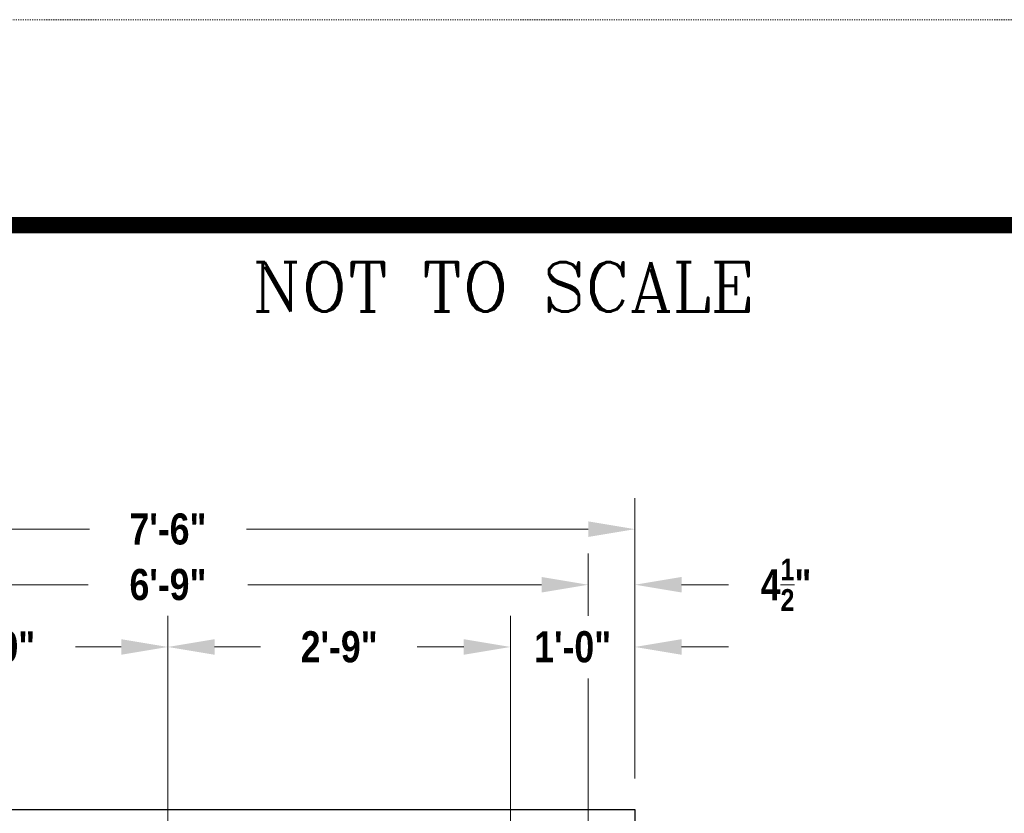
# Model space of a CAD drawing. Header units: inches. Extents: x -68 to 682, y 27 to 463.
# Tile 157 of 165: x 45 to 140, y 386 to 463. Entities that reach past the tile are written whole.
import ezdxf

# ---------------------------------------------------------------- set-up
doc = ezdxf.new("R2010")
doc.units = ezdxf.units.IN
doc.header["$LTSCALE"] = 0.5
doc.header["$MEASUREMENT"] = 0
doc.linetypes.add('DOT2', pattern=[0.125, 0, -0.125])
doc.layers.get('Defpoints').update_dxf_attribs({"color": 90, "lineweight": 9})
doc.layers.add('BORDER', color=7, linetype='Continuous')
doc.layers.add('TEXT', color=7, linetype='Continuous')
doc.layers.add('Concrete-Thick', color=7, linetype='Continuous', lineweight=25)
doc.layers.add('Dimensions', color=7, linetype='Continuous', lineweight=15)
doc.styles.add('OLDCASTLE', font='simplex.shx')
doc.styles.add('STYLE3', font='romanc.shx')
doc.styles.add('TECHNICAL', font='techb___.ttf')
doc.dimstyles.new('Oldcastle', dxfattribs={"dimscale": 32, "dimtxt": 0.0625, "dimasz": 0.09375, "dimexe": 0.0625, "dimexo": 0.0625, "dimgap": 0.0625, "dimtad": 0, "dimdec": 4, "dimzin": 3, "dimdsep": 46, "dimlunit": 4, "dimtxsty": 'OLDCASTLE', "dimcen": 0.0625, "dimclrd": 256, "dimclre": 256, "dimclrt": 256, "dimadec": 0, "dimazin": 0, "dimtfac": 0.7, "dimtdec": 4, "dimtofl": 0, "dimtmove": 0, "dimatfit": 3, "dimfxl": 1, "dimtolj": 1, "dimtzin": 0, "dimlwd": -1, "dimlwe": -1, "dimarcsym": 0})

# ---------------------------------------------------------------- blocks, each defined once
blk = doc.blocks.new('*D49')
at = {"layer": 'Defpoints', "color": 0, "transparency": 16777216}
for p in [(104.323, 413.405), (14.323, 386.382), (104.323, 386.382)]:
    blk.add_point(p, dxfattribs=at)
at = {"layer": 'Dimensions', "transparency": 16777216}
for p, q in [((14.323, 389.382), (14.323, 416.405)), ((104.323, 389.382), (104.323, 416.405)), ((18.823, 413.405), (51.75, 413.405)), ((99.823, 413.405), (66.895, 413.405))]:
    blk.add_line(p, q, dxfattribs=at)
for points in [[(18.823, 414.155), (18.823, 412.655), (14.323, 413.405)], [(99.823, 414.155), (99.823, 412.655), (104.323, 413.405)]]:
    blk.add_solid(points, dxfattribs=at)
at = {"layer": 'Dimensions', "transparency": 16777216, "insert": (59.323, 413.405), "char_height": 3, "attachment_point": 5, "style": 'TECHNICAL'}
blk.add_mtext('\\A1;7\'-6"', dxfattribs=at)
blk = doc.blocks.new('*D51')
at = {"layer": 'Defpoints', "color": 0, "transparency": 16777216}
for p in [(99.823, 408.051), (18.823, 402.054), (99.823, 402.054)]:
    blk.add_point(p, dxfattribs=at)
at = {"layer": 'Dimensions', "transparency": 16777216}
for p, q in [((18.823, 405.054), (18.823, 411.051)), ((99.823, 405.054), (99.823, 411.051)), ((23.323, 408.051), (51.63, 408.051)), ((95.323, 408.051), (67.015, 408.051))]:
    blk.add_line(p, q, dxfattribs=at)
for points in [[(23.323, 408.801), (23.323, 407.301), (18.823, 408.051)], [(95.323, 408.801), (95.323, 407.301), (99.823, 408.051)]]:
    blk.add_solid(points, dxfattribs=at)
at = {"layer": 'Dimensions', "transparency": 16777216, "insert": (59.323, 408.051), "char_height": 3, "attachment_point": 5, "style": 'TECHNICAL'}
blk.add_mtext('\\A1;6\'-9"', dxfattribs=at)
blk = doc.blocks.new('*D52')
at = {"layer": 'Defpoints', "color": 0, "transparency": 16777216}
for p in [(104.323, 408.051), (99.823, 402.054), (104.323, 386.382)]:
    blk.add_point(p, dxfattribs=at)
at = {"layer": 'Dimensions', "transparency": 16777216}
for p, q in [((99.823, 405.054), (99.823, 411.051)), ((104.323, 389.382), (104.323, 411.051)), ((95.323, 408.051), (90.823, 408.051)), ((108.823, 408.051), (113.323, 408.051))]:
    blk.add_line(p, q, dxfattribs=at)
for points in [[(95.323, 408.801), (95.323, 407.301), (99.823, 408.051)], [(108.823, 408.801), (108.823, 407.301), (104.323, 408.051)]]:
    blk.add_solid(points, dxfattribs=at)
at = {"layer": 'Dimensions', "transparency": 16777216, "insert": (118.883, 408.051), "char_height": 3, "attachment_point": 5, "style": 'TECHNICAL'}
blk.add_mtext('\\A1;4{\\H0.7x;\\S1/2;}"', dxfattribs=at)
blk = doc.blocks.new('*D54')
at = {"layer": 'Defpoints', "color": 0, "transparency": 16777216}
for p in [(59.323, 402.054), (59.323, 370.382), (26.323, 362.757)]:
    blk.add_point(p, dxfattribs=at)
at = {"layer": 'Dimensions', "transparency": 16777216}
for p, q in [((26.323, 365.757), (26.323, 405.054)), ((59.323, 373.382), (59.323, 405.054)), ((30.823, 402.054), (35.228, 402.054)), ((54.823, 402.054), (50.417, 402.054))]:
    blk.add_line(p, q, dxfattribs=at)
for points in [[(30.823, 402.804), (30.823, 401.304), (26.323, 402.054)], [(54.823, 402.804), (54.823, 401.304), (59.323, 402.054)]]:
    blk.add_solid(points, dxfattribs=at)
at = {"layer": 'Dimensions', "transparency": 16777216, "insert": (42.823, 402.054), "char_height": 3, "attachment_point": 5, "style": 'TECHNICAL'}
blk.add_mtext('\\A1;2\'-9"', dxfattribs=at)
blk = doc.blocks.new('*D55')
at = {"layer": 'Defpoints', "color": 0, "transparency": 16777216}
for p in [(59.323, 402.054), (59.323, 370.382), (92.323, 362.757)]:
    blk.add_point(p, dxfattribs=at)
at = {"layer": 'Dimensions', "transparency": 16777216}
for p, q in [((59.323, 373.382), (59.323, 405.054)), ((92.323, 365.757), (92.323, 405.054)), ((63.823, 402.054), (68.228, 402.054)), ((87.823, 402.054), (83.417, 402.054))]:
    blk.add_line(p, q, dxfattribs=at)
for points in [[(63.823, 402.804), (63.823, 401.304), (59.323, 402.054)], [(87.823, 402.804), (87.823, 401.304), (92.323, 402.054)]]:
    blk.add_solid(points, dxfattribs=at)
at = {"layer": 'Dimensions', "transparency": 16777216, "insert": (75.823, 402.054), "char_height": 3, "attachment_point": 5, "style": 'TECHNICAL'}
blk.add_mtext('\\A1;2\'-9"', dxfattribs=at)
blk = doc.blocks.new('*D56')
at = {"layer": 'Defpoints', "color": 0, "transparency": 16777216}
for p in [(92.323, 402.054), (104.323, 386.382), (92.323, 362.757)]:
    blk.add_point(p, dxfattribs=at)
at = {"layer": 'Dimensions', "transparency": 16777216}
for p, q in [((92.323, 365.757), (92.323, 405.054)), ((104.323, 389.382), (104.323, 405.054)), ((87.823, 402.054), (83.323, 402.054)), ((108.823, 402.054), (113.323, 402.054))]:
    blk.add_line(p, q, dxfattribs=at)
for points in [[(87.823, 402.804), (87.823, 401.304), (92.323, 402.054)], [(108.823, 402.804), (108.823, 401.304), (104.323, 402.054)]]:
    blk.add_solid(points, dxfattribs=at)
at = {"layer": 'Dimensions', "transparency": 16777216, "insert": (98.323, 402.054), "char_height": 3, "attachment_point": 5, "style": 'TECHNICAL'}
blk.add_mtext('\\A1;1\'-0"', dxfattribs=at)

msp = doc.modelspace()

# ---------------------------------------------------------------- linework, layer by layer
at = {"layer": 'BORDER', "const_width": 1.584}
msp.add_lwpolyline([(-47.8, 46.7), (-47.8, 442.7), (249.2, 442.7), (249.2, 46.7)], close=True, dxfattribs=at)
at = {"layer": 'Concrete-Thick'}
for p, q in [((14.3225, 386.3825), (104.3225, 386.3825)), ((104.3225, 386.3825), (104.3225, 326.3825))]:
    msp.add_line(p, q, dxfattribs=at)
at = {"layer": 'Defpoints', "linetype": 'DOT2', "ltscale": 2}
msp.add_lwpolyline([(-67.6, 26.9), (-67.6, 462.5), (269, 462.5), (269, 26.9)], close=True, dxfattribs=at)
at = {"layer": 'Dimensions'}
msp.add_line((99.8225, 399.02984), (99.8225, 382.10666), dxfattribs=at)

# ---------------------------------------------------------------- texts
at = {"layer": 'TEXT', "style": 'STYLE3'}
msp.add_text('NOT TO SCALE', height=4.7676564, dxfattribs=at).set_placement((67.44549, 434.36665))

# ---------------------------------------------------------------- dimensions: what is measured, and where the dimension line sits
at = {"layer": 'Dimensions'}
for base, p1, p2, picture, middle in [((104.3225, 413.4049), (14.3225, 386.3825), (104.3225, 386.3825), '*D49', (59.3225, 413.4049)), ((99.8225, 408.05062), (18.8225, 402.05382), (99.8225, 402.05382), '*D51', (59.3225, 408.05062)), ((59.3225, 402.05382), (26.3225, 362.7575), (59.3225, 370.3825), '*D54', (42.8225, 402.05382))]:
    dim = msp.add_linear_dim(base=base, p1=p1, p2=p2, dimstyle='Oldcastle', override={"dimscale": 48, "dimtxsty": 'TECHNICAL'}, dxfattribs=at)
    dim.commit()
    dim.dimension.update_dxf_attribs({"geometry": picture, "text_midpoint": middle})
for base, p1, p2, picture, middle in [((104.3225, 408.05062), (99.8225, 402.05382), (104.3225, 386.3825), '*D52', (118.88259, 408.05062)), ((59.3225, 402.05382), (92.3225, 362.7575), (59.3225, 370.3825), '*D55', (75.8225, 402.05382))]:
    dim = msp.add_linear_dim(base=base, p1=p1, p2=p2, angle=180, dimstyle='Oldcastle', override={"dimscale": 48, "dimtxsty": 'TECHNICAL'}, dxfattribs=at)
    dim.commit()
    dim.dimension.update_dxf_attribs({"geometry": picture, "text_midpoint": middle})
dim = msp.add_linear_dim(base=(92.3225, 402.05382), p1=(104.3225, 386.3825), p2=(92.3225, 362.7575), angle=180, dimstyle='Oldcastle', override={"dimscale": 48, "dimtxsty": 'TECHNICAL'}, dxfattribs=at)
dim.commit()
dim.dimension.update_dxf_attribs({"geometry": '*D56', "text_midpoint": (98.3225, 402.05382), "dimtype": 160})

doc.saveas('drawing.dxf')
